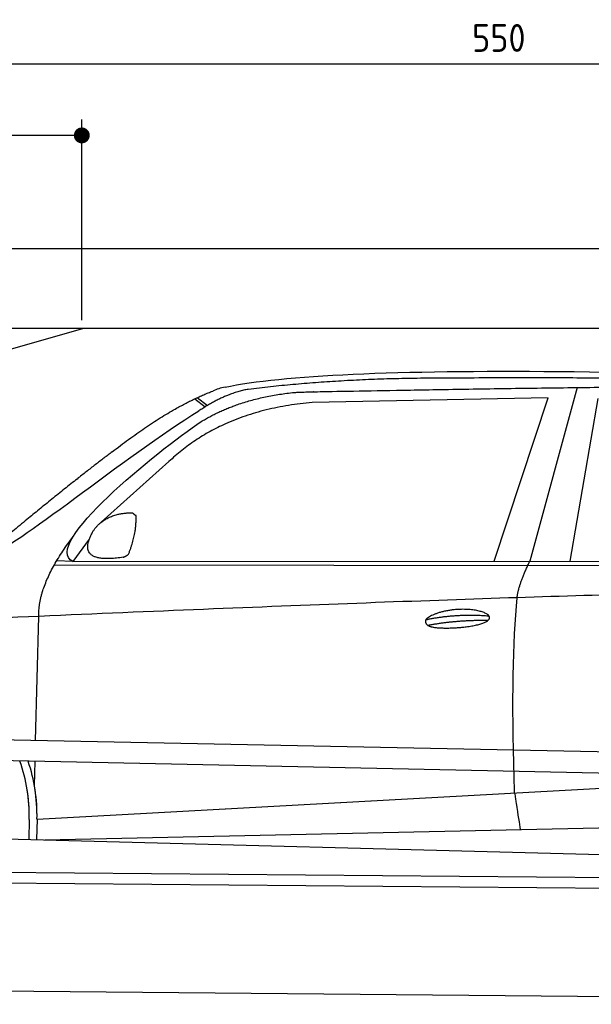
# Model space of a CAD drawing. Header units: millimetres. Extents: x -411 to 6777, y 0 to 6677.
# Tile 4 of 6: x 1744 to 3183, y 4200 to 6677. Entities that reach past the tile are written whole.
import ezdxf

# ---------------------------------------------------------------- set-up
doc = ezdxf.new("R2010")
doc.units = ezdxf.units.MM
doc.layers.add('4', color=3, linetype='Continuous')
for name, color, linetype, lineweight in [('car', 10, 'Continuous', 25), ('Freiraum', 7, 'Continuous', 25), ('Gebäude', 7, 'Continuous', 25), ('Plattform', 7, 'Continuous', 25)]:
    doc.layers.add(name, color=color, linetype=linetype, lineweight=lineweight)
doc.styles.get("Standard").update_dxf_attribs({"font": 'ISOCP.SHX'})
doc.dimstyles.new('GEN-ISO', dxfattribs={"dimscale": 20, "dimtxt": 3.5, "dimasz": 2, "dimexe": 2, "dimexo": 1, "dimgap": 1.5, "dimtad": 1, "dimdec": 1, "dimlfac": 0.1, "dimdsep": 46, "dimtxsty": 'STANDARD', "dimblk": 'PUNKT', "dimcen": 2, "dimclrd": 256, "dimclre": 256, "dimclrt": 2, "dimadec": 0, "dimazin": 0, "dimtp": 0.1, "dimtm": 0.1, "dimtfac": 0.71, "dimtdec": 1, "dimtmove": 2, "dimatfit": 3, "dimldrblk": 'PUNKT', "dimfxl": 2, "dimtolj": 1, "dimarcsym": 0})

# ---------------------------------------------------------------- blocks, each defined once
blk = doc.blocks.new('PUNKT')
at = {"layer": '4', "color": 0, "linetype": 'ByBlock'}
blk.add_line((-0.5, 0), (-1, 0), dxfattribs=at)
at = {"layer": '4', "color": 0, "linetype": 'ByBlock', "const_width": 0.5}
blk.add_lwpolyline([(-0.25, 0, 1), (0.25, 0, 1)], format="xyb", close=True, dxfattribs=at)
blk = doc.blocks.new('*D71')
at = {"layer": '4', "lineweight": -2, "transparency": 16777216}
for p, q in [((200, 5920.9), (200, 6605.8)), ((5700, 6070.9), (5700, 6605.8)), ((240, 6565.8), (5660, 6565.8))]:
    blk.add_line(p, q, dxfattribs=at)
at = {"layer": 'Defpoints', "color": 0, "transparency": 16777216}
for p in [(5700, 6565.8), (5700, 6050.9), (200, 5900.9)]:
    blk.add_point(p, dxfattribs=at)
at = {"layer": '4', "lineweight": -2, "transparency": 16777216, "xscale": 40, "yscale": 40, "zscale": 40, "rotation": 180}
blk.add_blockref('PUNKT', (200, 6565.8), dxfattribs=at)
at = {"layer": '4', "lineweight": -2, "transparency": 16777216, "xscale": 40, "yscale": 40, "zscale": 40}
blk.add_blockref('PUNKT', (5700, 6565.8), dxfattribs=at)
at = {"layer": '4', "color": 2, "transparency": 16777216, "insert": (2950, 6630.8), "char_height": 70, "attachment_point": 5}
blk.add_mtext('550', dxfattribs=at)
blk = doc.blocks.new('Car')
at = {"layer": 'car'}
for p, q in [((3094.5, 5780.1), (2979.2, 5342.1)), ((3021.4, 5753.7), (2427.7, 5736.3)), ((2889.2, 5341.3), (3021.4, 5753.7)), ((3080.9, 5343.1), (3148, 5752.9)), ((2132.4, 5743.1), (2158.5, 5722.8)), ((2138.2, 5745.8), (2163.8, 5726)), ((2068.3, 5584.4), (1898.9, 5430.5)), ((1869.6, 5387), (1829, 5331)), ((1829, 5331), (4480.8, 5356.7)), ((1782.1, 5321.7), (4425.3, 5342.7)), ((1829, 5331), (1787.8, 5331.7)), ((1739, 4879.5), (1744.3, 5192)), ((1737.1, 4766.5), (1738.1, 4827.1)), ((1744.4, 4681.9), (3613.3, 4801.2)), ((1744.4, 4681.9), (2767.9, 4747.2)), ((1744.4, 4681.9), (1743.6, 4630.3)), ((1764.2, 4630), (3649.6, 4688.6)), ((1724.8, 4681.1), (1723.9, 4630.7)), ((1665.7, 4631.7), (3714.7, 4597))]:
    blk.add_line(p, q, dxfattribs=at)
for centre, radius, start, end in [((2246.7, 5602.8), 174.5, 102.8736, 113.54), ((1320.2, 4687.9), 404.6, 359.0314, 20.1942), ((1320.2, 4687.9), 424.2, 359.1908, 19.1882), ((1320.2, 4687.9), 404.6, 359.0315, 10.2025), ((1320.2, 4687.9), 424.2, 359.1908, 9.6942)]:
    blk.add_arc(centre, radius, start, end, dxfattribs=at)
for points, degree in [([(2207.9, 5772.9), (2494.9, 5837.1), (3380, 5831.9), (4552.5, 5779.4)], 3), ([(2738.3, 5800.1), (2495.5, 5797.8), (2266.4, 5767.9)], 2), ([(3702.6, 5794.3), (3354.2, 5810.5), (2738.3, 5800.1)], 2), ([(1925.1, 5607.4), (2065.2, 5718.9), (2177, 5762.7)], 2), ([(2266.4, 5767.9), (2210.2, 5758.3), (2142.2, 5712.4)], 2), ([(2148.8, 5685.7), (2242.1, 5744.3), (2377.5, 5760.7)], 2), ([(2427.7, 5736.3), (2203.8, 5715), (2068.3, 5584.4)], 2), ([(1629.1, 5353.6), (1664.8, 5350.2), (1964.8, 5601.8), (2142.2, 5712.4)], 3), ([(1829, 5331), (1745.6, 5370.3), (2037.4, 5609.3), (2148.8, 5685.7)], 3), ([(1925.1, 5607.4), (1844.6, 5546.2), (1742.9, 5461.8), (1614.6, 5355.4), (1620.5, 5353.5)], 4), ([(1877.7, 5404.8), (1893.9, 5435.2), (1936.5, 5449.6)], 2), ([(1936.5, 5449.6), (1965.2, 5455.7), (1978.1, 5454.6)], 2), ([(1978.1, 5454.6), (1984.2, 5448.5), (1986.6, 5448.4)], 2), ([(1968.7, 5350.4), (1989.6, 5403.6), (1986.6, 5448.4)], 2), ([(1955.3, 5342.6), (1833.2, 5322.7), (1877.7, 5404.8)], 2), ([(1744.3, 5192), (1741.1, 5275.6), (1829, 5393.7)], 2), ([(1955.3, 5342.6), (1961.3, 5344.4), (1968.7, 5350.4)], 2), ([(2948.1, 5249.9), (2950.9, 5281), (2979.2, 5342.1)], 2), ([(4700.1, 5287), (3823.5, 5307.4), (1391.4, 5172.9)], 2), ([(2718.5, 5192.5), (2793.9, 5209.4), (2877.4, 5203.7)], 2), ([(2723.6, 5178.7), (2797.6, 5193.3), (2875.5, 5192.5)], 2)]:
    blk.add_open_spline(points, degree=degree, dxfattribs=at)
for points, degree, knots in [([(2377.5, 5760.7), (2404.1, 5763), (2543.5, 5766.1), (3564.7, 5795.6), (4185, 5794.9), (4642, 5626.4), (4619.8, 5452.6)], 4, [0.0821318, 0.0821318, 0.0821318, 0.0821318, 0.0821318, 0.258851, 0.508851, 1, 1, 1, 1, 1]), ([(2946.4, 4758.6), (2945.8, 4772.2), (2945.2, 4785.5), (2944.7, 4798.7), (2937.4, 4988.5), (2938.5, 5138.9), (2948.1, 5249.9)], 3, [0, 0, 0, 0, 0.064923, 0.064923, 0.064923, 1, 1, 1, 1]), ([(2718.5, 5192.5), (2722.7, 5197.6), (2743.7, 5214), (2826.4, 5234.1), (2941.7, 5198), (2833.1, 5169.4), (2748.3, 5170), (2713.9, 5173.6), (2718.5, 5192.5)], 5, [0, 0, 0, 0, 0, 0, 0.300106, 0.500106, 0.700106, 1, 1, 1, 1, 1, 1]), ([(2946.4, 4758.6), (2947.1, 4754), (2947.8, 4749.5), (2948.5, 4745.1), (2949.1, 4741.1), (2949.7, 4737.2), (2950.3, 4733.5), (2955.2, 4703.3), (2958.9, 4681.3), (2961.5, 4667.2)], 3, [-0.000011, -0.000011, -0.000011, -0.000011, 0.107576, 0.107576, 0.107576, 0.206414, 0.206414, 0.206414, 1, 1, 1, 1])]:
    blk.add_open_spline(points, degree=degree, knots=knots, dxfattribs=at)
blk = doc.blocks.new('_Dot')
at = {"color": 0, "linetype": 'ByBlock', "lineweight": -2}
blk.add_line((-0.5, 0), (-1, 0), dxfattribs=at)
at = {"color": 0, "linetype": 'ByBlock', "const_width": 0.5}
blk.add_lwpolyline([(-0.25, 0, 1), (0.25, 0, 1)], format="xyb", close=True, dxfattribs=at)
blk = doc.blocks.new('*D77')
at = {"layer": '4', "lineweight": -2, "transparency": 16777216}
for p, q in [((200, 5920.9), (200, 6425.7)), ((1900, 5920.9), (1900, 6425.7)), ((1860, 6385.7), (240, 6385.7))]:
    blk.add_line(p, q, dxfattribs=at)
at = {"layer": 'Defpoints', "color": 0, "transparency": 16777216}
for p in [(200, 6385.7), (200, 5900.9), (1900, 5900.9)]:
    blk.add_point(p, dxfattribs=at)
at = {"layer": '4', "lineweight": -2, "transparency": 16777216, "xscale": 40, "yscale": 40, "zscale": 40, "rotation": 180}
blk.add_blockref('_Dot', (200, 6385.7), dxfattribs=at)
at = {"layer": '4', "lineweight": -2, "transparency": 16777216, "xscale": 40, "yscale": 40, "zscale": 40}
blk.add_blockref('_Dot', (1900, 6385.7), dxfattribs=at)
at = {"layer": '4', "color": 2, "transparency": 16777216, "insert": (1050, 6450.7), "char_height": 70, "attachment_point": 5}
blk.add_mtext('170', dxfattribs=at)
blk = doc.blocks.new('Plattform OG 6200 550')
at = {"layer": 'Plattform'}
for p, q in [((5482.3, 4789.6), (348.5, 4892)), ((5481.2, 4733.6), (347.5, 4841)), ((440.2, 4543.6), (5395, 4500.4)), ((446, 4516.5), (5394.8, 4473.4)), ((5437.5, 4200), (372.6, 4244.2))]:
    blk.add_line(p, q, dxfattribs=at)
blk = doc.blocks.new('Gebäude_360_GT210')
at = {"layer": 'Freiraum'}
blk.add_lwpolyline([(204.9, 5650.6), (354.9, 5650.6), (354.9, 5500.6), (504.7, 5500.6), (1904.9, 5900.6)], dxfattribs=at)
at = {"layer": 'Gebäude'}
for p, q in [((5900, 6100.6), (0, 6100.6)), ((200, 5900.6), (5700, 5900.6))]:
    blk.add_line(p, q, dxfattribs=at)

msp = doc.modelspace()

# ---------------------------------------------------------------- block references
at = {"layer": 'car', "rotation": 359.4752422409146}
msp.add_blockref('Car', (0, 0), dxfattribs=at)
at = {"layer": 'Gebäude'}
msp.add_blockref('Gebäude_360_GT210', (0, 0), dxfattribs=at)
at = {"layer": 'Plattform'}
msp.add_blockref('Plattform OG 6200 550', (0, 0), dxfattribs=at)

# ---------------------------------------------------------------- dimensions: what is measured, and where the dimension line sits
at = {"layer": '4'}
for base, p1, p2, override, picture, middle in [((5700, 6565.8), (200, 5900.88), (5700, 6050.88), {"dimtdec": 3, "dimtolj": 0}, '*D71', (2950, 6630.8)), ((200, 6385.7), (1900, 5900.88), (200, 5900.88), {"dimblk1": 'Dot', "dimblk2": 'Dot', "dimsah": 1, "dimtdec": 3, "dimtolj": 0}, '*D77', (1050, 6450.7))]:
    dim = msp.add_linear_dim(base=base, p1=p1, p2=p2, dimstyle='GEN-ISO', override=override, dxfattribs=at)
    dim.commit()
    dim.dimension.update_dxf_attribs({"geometry": picture, "text_midpoint": middle})

doc.saveas('drawing.dxf')
